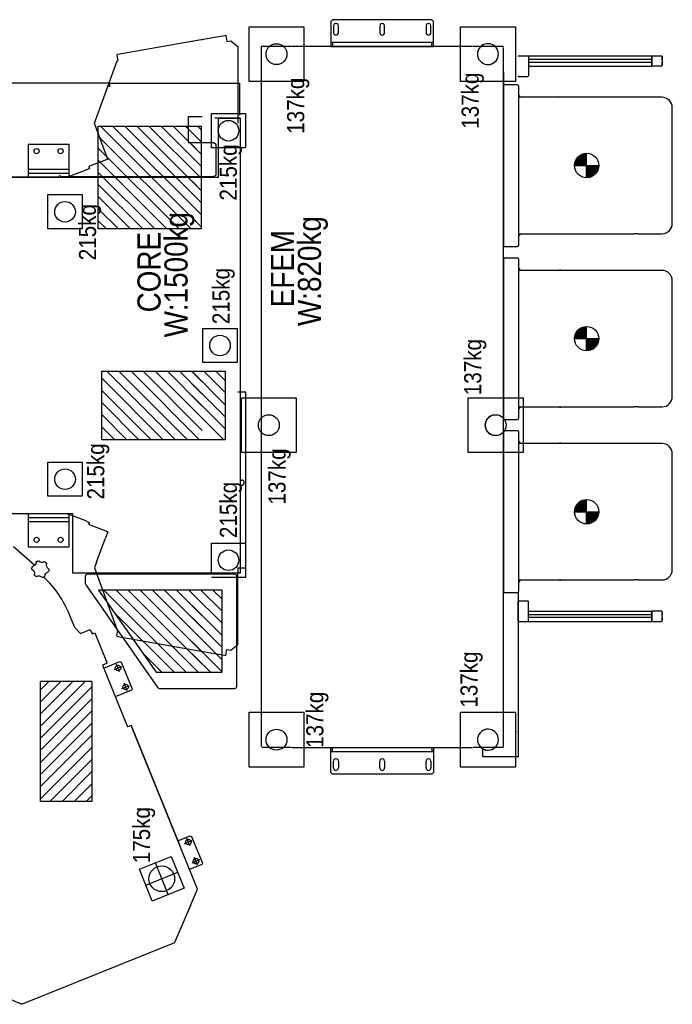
# Model space of a CAD drawing. Header units: millimetres. Extents: x -264 to 19080, y -61321 to -38884.
# Tile 8 of 9: x 2406 to 4311, y -43433 to -40561. Entities that reach past the tile are written whole.
import ezdxf

# ---------------------------------------------------------------- set-up
doc = ezdxf.new("R2010")
doc.units = ezdxf.units.MM
doc.header["$LTSCALE"] = 350
doc.header["$MEASUREMENT"] = 0
for name, color, linetype, lineweight in [('CANEL300A AM_0', 7, 'Continuous', 30), ('CANEL300A AM_6', 10, 'Continuous', 13), ('CANEL300A AM_8', 32, 'Continuous', 30)]:
    doc.layers.add(name, color=color, linetype=linetype, lineweight=lineweight)
doc.styles.add('AN_STANDARD', font='exthalf2.shx', dxfattribs={"width": 0.9, "bigfont": 'extfont.shx'})

# ---------------------------------------------------------------- blocks, each defined once
blk = doc.blocks.new('CANEL300A-FootPrint-ALLEGE')
at = {"layer": 'CANEL300A AM_8', "extrusion": (0, 0, -1)}
for points in [[(-36224.8, 1612.3), (-36189.2, 1612.3), (-36189.2, 1647.9, 0.414214)], [(-36729.8, 1612.3), (-36694.2, 1612.3), (-36694.2, 1647.9, 0.414214)], [(-37234.8, 1612.3), (-37199.2, 1612.3), (-37199.2, 1647.9, 0.414214)]]:
    blk.add_hatch(color=256, dxfattribs=at).paths.add_polyline_path(points)
at = {"layer": 'CANEL300A AM_8'}
for points in [[(36189.2, 1576.6), (36189.2, 1612.3), (36153.5, 1612.3, 0.414214)], [(36694.2, 1576.6), (36694.2, 1612.3), (36658.5, 1612.3, 0.414214)], [(37199.2, 1576.6), (37199.2, 1612.3), (37163.5, 1612.3, 0.414214)]]:
    blk.add_hatch(color=256, dxfattribs=at).paths.add_polyline_path(points)
at = {"layer": 'CANEL300A AM_0'}
for p, q in [((36184.2, 3613.8), (36184.2, 3112.3)), ((37164.2, 2733.8), (37164.2, 3613.8)), ((37166.2, 3613.8), (37166.2, 3154.2)), ((37439.2, 3006.3), (37439.2, 3613.8)), ((34798.5, 3368.3), (34753.3, 3262)), ((36184.2, 3342), (36184.2, 3129.6)), ((37164.2, 3214.3), (37164.2, 3339.3)), ((36087.9, 3284.8), (36033.1, 3222.6)), ((34754, 3260.3), (34752.1, 3259.6)), ((34752.1, 3259.6), (34754, 3260.3)), ((34931.9, 2814.5), (34752.1, 3259.6)), ((34753.3, 3262), (34754, 3260.3)), ((36087.2, 3242.3), (36087.2, 3122.3)), ((36181.2, 3242.3), (36087.2, 3242.3)), ((36160.2, 3242.3), (36160.2, 3122.3)), ((36172.2, 3242.3), (36172.2, 3122.3)), ((37261.2, 3242.3), (37164.2, 3242.3)), ((37176.2, 3122.3), (37176.2, 3242.3)), ((37188.2, 3242.3), (37188.2, 3122.3)), ((37261.2, 3242.3), (37261.2, 3122.3)), ((35344.2, 3056.3), (35344.2, 3206.3)), ((35344.2, 3206.3), (35694.2, 3206.3)), ((35694.2, 3056.3), (35694.2, 3206.3)), ((37164.2, 3129.6), (37164.2, 3214.3)), ((36234.2, 3184.3), (36334.2, 3184.3)), ((36234.2, 3084.3), (36234.2, 3184.3)), ((36334.2, 3184.3), (36334.2, 3084.3)), ((37014.2, 3184.3), (37114.2, 3184.3)), ((37014.2, 3084.3), (37014.2, 3184.3)), ((37114.2, 3184.3), (37114.2, 3084.3)), ((37166.2, 3154.2), (37168.2, 3152.2)), ((37166.2, 3145.3), (37171.2, 3150.3)), ((37166.2, 2733.8), (37166.2, 3145.3)), ((35833.7, 3089.2), (35851.2, 3106.1)), ((35851.2, 3106.1), (35888.7, 3121.3)), ((36184.2, 3112.3), (36010.7, 3112.3)), ((36010.7, 3112.3), (36010.7, 2733.8)), ((36087.2, 3122.3), (36184.2, 3122.3)), ((36161.6, 3070.3), (36181.8, 3125.7)), ((37164.2, 3122.3), (37261.2, 3122.3)), ((37186.7, 3070.3), (37166.5, 3125.7)), ((35833.7, 3089.2), (35845.3, 3060.6)), ((36334.2, 3084.3), (36234.2, 3084.3)), ((37114.2, 3084.3), (37014.2, 3084.3)), ((35694.2, 3056.3), (35344.2, 3056.3)), ((35836, 3047), (35749.3, 3012)), ((35845.3, 3060.6), (35832.5, 3055.4)), ((35832.5, 3055.4), (35836, 3047)), ((36025.7, 3048.1), (35844.1, 2982)), ((36041.9, 3042.2), (36025.7, 3048.1)), ((36131, 3009.8), (36150.5, 3063.3)), ((36153, 3064.5), (36157.5, 3062.9)), ((36161, 3070.4), (36157.5, 3062.9)), ((36161.6, 3070.3), (36161.2, 3070.5)), ((37186.7, 3070.3), (37187.1, 3070.5)), ((37187.3, 3070.4), (37190.8, 3062.9)), ((37195.3, 3064.5), (37190.8, 3062.9)), ((37217.3, 3009.8), (37197.8, 3063.3)), ((37306.4, 3042.2), (37322.6, 3048.1)), ((37322.6, 3048.1), (37504.2, 2982)), ((35741.8, 3025.2), (35561.2, 2952.2)), ((35960.7, 3036.3), (35720.7, 2868.2)), ((35732.7, 3021.5), (35751.8, 2974.3)), ((35746.7, 3013.1), (35741.8, 3025.2)), ((35960.7, 2733.8), (35960.7, 3036.3)), ((36041.9, 3042.2), (36109.7, 3017.5)), ((36131, 3009.8), (36109.7, 3017.5)), ((36399.2, 3027.3), (36599.2, 3027.3)), ((36399.2, 2733.8), (36399.2, 3027.3)), ((36599.2, 3027.3), (36599.2, 2733.8)), ((37014.2, 3037.3), (37314.2, 3037.3)), ((37014.2, 2737.3), (37014.2, 3037.3)), ((37014.2, 3037.3), (37314.2, 3037.3)), ((37014.2, 2737.3), (37014.2, 3037.3)), ((37217.3, 3009.8), (37238.6, 3017.5)), ((37238.6, 3017.5), (37306.4, 3042.2)), ((37314.2, 3037.3), (37314.2, 2737.3)), ((37314.2, 3037.3), (37314.2, 2737.3)), ((35668.4, 2940.5), (35649.2, 2987.8)), ((35728.9, 2990.9), (35737.9, 2968.6)), ((35749.3, 3012), (35746.7, 3013.1)), ((37439.2, 3004.3), (37429.2, 3004.3)), ((37429.7, 3006.3), (37439.2, 3006.3)), ((37439.2, 3004.3), (37439.2, 2733.8)), ((35666.6, 2952.8), (35688.9, 2961.8)), ((35750.1, 2970.4), (35672.3, 2938.9)), ((35673.3, 2968.4), (35682.3, 2946.2)), ((35722.3, 2975.3), (35744.5, 2984.3)), ((35751.8, 2974.3), (35750.1, 2970.4)), ((35825.5, 2980.3), (35783.7, 2742.9)), ((35826, 2983.2), (35825.5, 2980.3)), ((35826, 2983.2), (35843.8, 2980.1)), ((35844.1, 2982), (35843.8, 2980.1)), ((37504.2, 2982), (37504.5, 2980.1)), ((37522.3, 2983.2), (37504.5, 2980.1)), ((37522.8, 2980.3), (37522.3, 2983.2)), ((37564.6, 2742.9), (37522.8, 2980.3)), ((35088.3, 2748.3), (35565.7, 2941.1)), ((35565.7, 2941.1), (35216.9, 2800.2)), ((35565.7, 2941.1), (35561.2, 2952.2)), ((35672.3, 2938.9), (35668.4, 2940.5)), ((35099.7, 2898.5), (35137.2, 2805.7)), ((35072.1, 2833.4), (35164.8, 2870.8)), ((35720.7, 2868.2), (35720.7, 2733.8)), ((34933.8, 2815.3), (34931.9, 2814.5)), ((34934.5, 2813.6), (34933.8, 2815.3)), ((35040.8, 2768.4), (34934.5, 2813.6)), ((35229.1, 2805.1), (35243.7, 2769)), ((35040.8, 2768.4), (35088.3, 2748.3)), ((35160.3, 2735.3), (35145.6, 2771.4)), ((35242, 2765.1), (35164.2, 2733.6)), ((35165.2, 2763.1), (35174.2, 2740.9)), ((35214.2, 2770), (35236.4, 2779)), ((35220.8, 2785.6), (35229.8, 2763.4)), ((35243.7, 2769), (35242, 2765.1)), ((35720.7, 2763.8), (35720.7, 2676.3)), ((35960.7, 2676.3), (35960.7, 2763.8)), ((36010.7, 2763.8), (36010.7, 2622.3)), ((36399.2, 2667.3), (36399.2, 2763.8)), ((36599.2, 2763.8), (36599.2, 2667.3)), ((37014.2, 2737.3), (37014.2, 2763.8)), ((37014.2, 2737.3), (37014.2, 2763.8)), ((37164.2, 2687.3), (37164.2, 2763.8)), ((37166.2, 2699.8), (37166.2, 2763.8)), ((37341.2, 2774.8), (37266.2, 2774.8)), ((37266.2, 2774.8), (37266.2, 2733.8)), ((37266.2, 2763.8), (37266.2, 2699.8)), ((37314.2, 2763.8), (37314.2, 2737.3)), ((37314.2, 2763.8), (37314.2, 2737.3)), ((37341.2, 2733.8), (37341.2, 2774.8)), ((37439.2, 2763.8), (37439.2, 2624.8)), ((37564.6, 2742.9), (37561, 2763.8)), ((35158.5, 2747.5), (35180.8, 2756.5)), ((35164.2, 2733.6), (35160.3, 2735.3)), ((35783.7, 2742.9), (35775.5, 2696.8)), ((36624.2, 2732.3), (36724.2, 2732.3)), ((36624.2, 2632.3), (36624.2, 2732.3)), ((36724.2, 2732.3), (36724.2, 2632.3)), ((37314.2, 2737.3), (37014.2, 2737.3)), ((37314.2, 2737.3), (37014.2, 2737.3)), ((37314.2, 2737.3), (37014.2, 2737.3)), ((37314.2, 2737.3), (37014.2, 2737.3)), ((37577.8, 2668.1), (37564.6, 2742.9)), ((37566.3, 2733.8), (37564.6, 2742.9)), ((35997.7, 2607.3), (35997.7, 2707.3)), ((36010.7, 2707.3), (36097.7, 2707.3)), ((36097.7, 2707.3), (36097.7, 2622.3)), ((37250.7, 2687.3), (37250.7, 2707.3)), ((37250.7, 2707.3), (37350.7, 2707.3)), ((37350.7, 2707.3), (37350.7, 2607.3)), ((35720.7, 2676.3), (35960.7, 2676.3)), ((35775.5, 2696.8), (35770.5, 2668.1)), ((36010.7, 2697.3), (36010.7, 2622.3)), ((37337.7, 2687.3), (37164.2, 2687.3)), ((37171.2, 2694.8), (37166.2, 2699.8)), ((37261.2, 2694.8), (37171.2, 2694.8)), ((37250.7, 2622.3), (37250.7, 2687.3)), ((37266.2, 2699.8), (37261.2, 2694.8)), ((37337.7, 2622.3), (37337.7, 2697.3)), ((37337.7, 2687.3), (37337.7, 2622.3)), ((35770.5, 2668.1), (35770, 2665.1)), ((35770, 2665.1), (35787.7, 2662)), ((35787.7, 2662), (35785.6, 2650.1)), ((35785.6, 2650.1), (35802.1, 2630.4)), ((36599.2, 2667.3), (36399.2, 2667.3)), ((37562.7, 2650.1), (37546.2, 2630.4)), ((37578.4, 2665.1), (37560.6, 2662)), ((37560.6, 2662), (37562.7, 2650.1)), ((37578.4, 2665.1), (37577.8, 2668.1)), ((35802.1, 2630.4), (36012, 2630.4)), ((36010.7, 2622.3), (37337.7, 2622.3)), ((36010.7, 2622.3), (36085.7, 2622.3)), ((36025.6, 2630.4), (36012, 2630.4)), ((36025.6, 2630.4), (36025.6, 2606.5)), ((36097.7, 2622.3), (36097.7, 2607.3)), ((36266.7, 2622.3), (36266.7, 2618.1)), ((36268.7, 2613.8), (36267.1, 2616.6)), ((36279.6, 2613.8), (36281.3, 2616.6)), ((36281.7, 2622.3), (36281.7, 2618.1)), ((36361.7, 2619.8), (36521.7, 2619.8)), ((36361.7, 2459.8), (36361.7, 2619.8)), ((36521.7, 2619.8), (36521.7, 2459.8)), ((36537.6, 2606.5), (36537.6, 2630.4)), ((36537.6, 2622.3), (36810.8, 2622.3)), ((36724.2, 2632.3), (36624.2, 2632.3)), ((37250.7, 2607.3), (37250.7, 2622.3)), ((37262.7, 2622.3), (37337.7, 2622.3)), ((37546.2, 2630.4), (37322.8, 2630.4)), ((37439.2, 2624.8), (37346.2, 2624.8)), ((35444.2, 2597.3), (35604.2, 2597.3)), ((35444.2, 2437.3), (35444.2, 2597.3)), ((35604.2, 2597.3), (35604.2, 2437.3)), ((36097.7, 2607.3), (35997.7, 2607.3)), ((36025.6, 2606.5), (36537.6, 2606.5)), ((36277, 2612.3), (36271.3, 2612.3)), ((37350.7, 2607.3), (37250.7, 2607.3)), ((37444.2, 2597.3), (37604.2, 2597.3)), ((37444.2, 2437.3), (37444.2, 2597.3)), ((37604.2, 2597.3), (37604.2, 2437.3)), ((35501.7, 2474.3), (35501.7, 2560.2)), ((37543.7, 2562.3), (35504.7, 2562.3)), ((37546.7, 2474.3), (37546.7, 2560.2)), ((35501.7, 2472.3), (35501.7, 1945.3)), ((37546.7, 1945.3), (37546.7, 2472.3)), ((36521.7, 2459.8), (36361.7, 2459.8)), ((35604.2, 2437.3), (35444.2, 2437.3)), ((37604.2, 2437.3), (37444.2, 2437.3)), ((35428.7, 2358.8), (35423.7, 2353.8)), ((35428.7, 2358.8), (35501.7, 2358.8)), ((35489.7, 2358.8), (35489.7, 2058.8)), ((35501.7, 2358.8), (35501.7, 2058.8)), ((37546.7, 2358.8), (37546.7, 2058.8)), ((37619.7, 2358.8), (37546.7, 2358.8)), ((37558.7, 2358.8), (37558.7, 2058.8)), ((37619.7, 2358.8), (37624.7, 2353.8)), ((35423.7, 2063.8), (35423.7, 2353.8)), ((35441.7, 2350.8), (35461.7, 2350.8)), ((35461.7, 2336.8), (35441.7, 2336.8)), ((35489.7, 2353.8), (35501.7, 2353.8)), ((37558.7, 2353.8), (37546.7, 2353.8)), ((37606.7, 2350.8), (37586.7, 2350.8)), ((37586.7, 2336.8), (37606.7, 2336.8)), ((37624.7, 2063.8), (37624.7, 2353.8)), ((35441.7, 2215.8), (35461.7, 2215.8)), ((37606.7, 2215.8), (37586.7, 2215.8)), ((35461.7, 2201.8), (35441.7, 2201.8)), ((37586.7, 2201.8), (37606.7, 2201.8)), ((35441.7, 2080.8), (35461.7, 2080.8)), ((37606.7, 2080.8), (37586.7, 2080.8)), ((35428.7, 2058.8), (35423.7, 2063.8)), ((35501.7, 2058.8), (35428.7, 2058.8)), ((35461.7, 2066.8), (35441.7, 2066.8)), ((35501.7, 2063.8), (35489.7, 2063.8)), ((37546.7, 2063.8), (37558.7, 2063.8)), ((37546.7, 2058.8), (37619.7, 2058.8)), ((37586.7, 2066.8), (37606.7, 2066.8)), ((37619.7, 2058.8), (37624.7, 2063.8)), ((35444.2, 1980.3), (35604.2, 1980.3)), ((35444.2, 1820.3), (35444.2, 1980.3)), ((35604.2, 1980.3), (35604.2, 1820.3)), ((36361.7, 1957.8), (36521.7, 1957.8)), ((36361.7, 1797.8), (36361.7, 1957.8)), ((36521.7, 1957.8), (36521.7, 1797.8)), ((37444.2, 1980.3), (37604.2, 1980.3)), ((37444.2, 1820.3), (37444.2, 1980.3)), ((37604.2, 1980.3), (37604.2, 1820.3)), ((35501.7, 1883.8), (35501.7, 1943.2)), ((37546.7, 1883.8), (37546.7, 1943.2)), ((35474.2, 1813.3), (35474.2, 1913.8)), ((35475.2, 1914.8), (35500.7, 1914.8)), ((35501.7, 1857.3), (35501.7, 1913.8)), ((37546.7, 1857.3), (37546.7, 1913.8)), ((35474.2, 1812.3), (35474.2, 1887.3)), ((35474.2, 1883.8), (35474.2, 1887.3)), ((35504.7, 1855.3), (37543.7, 1855.3)), ((35954.2, 1855.3), (35953.2, 1855.3)), ((35953.2, 1855.3), (35953.2, 1843.3)), ((35953.2, 1855.3), (35953.2, 1812.3)), ((35953.2, 1843.3), (35953.2, 1814.8)), ((36424.2, 1855.3), (35954.2, 1855.3)), ((36425.2, 1855.3), (36424.2, 1855.3)), ((36425.2, 1843.3), (36425.2, 1855.3)), ((36425.2, 1814.8), (36425.2, 1855.3)), ((36458.2, 1855.3), (36458.2, 1843.3)), ((36459.2, 1855.3), (36458.2, 1855.3)), ((36458.2, 1855.3), (36458.2, 1843.3)), ((36458.2, 1843.3), (36458.2, 1814.8)), ((36458.2, 1843.3), (36458.2, 1814.8)), ((36929.2, 1855.3), (36459.2, 1855.3)), ((36929.2, 1814.8), (36929.2, 1855.3)), ((36963.2, 1855.3), (36963.2, 1843.3)), ((36963.2, 1843.3), (36963.2, 1814.8)), ((36963.2, 1843.3), (36963.2, 1814.8)), ((37434.2, 1855.3), (36964.2, 1855.3)), ((37434.2, 1855.3), (36964.2, 1855.3)), ((37473, 1855.3), (37406.2, 1855.3)), ((37434.2, 1814.8), (37434.2, 1855.3)), ((35604.2, 1820.3), (35444.2, 1820.3)), ((35549.2, 1812.3), (35474.2, 1812.3)), ((35953.2, 1812.3), (35547.7, 1812.3)), ((35869.2, 1810.3), (35869.2, 1784.3)), ((35871.2, 1812.3), (35927.2, 1812.3)), ((35929.2, 1810.3), (35929.2, 1784.3)), ((35958.2, 1809.8), (36420.2, 1809.8)), ((35985.2, 1809.3), (35985.2, 1809.8)), ((35990.2, 1809.8), (35990.2, 1472.3)), ((36388.2, 1472.3), (36388.2, 1809.8)), ((36393.2, 1809.8), (36393.2, 1809.3)), ((36463.2, 1809.8), (36925.2, 1809.8)), ((36490.2, 1809.3), (36490.2, 1809.8)), ((36495.2, 1809.8), (36495.2, 1472.3)), ((36893.2, 1472.3), (36893.2, 1809.8)), ((36898.2, 1809.3), (36898.2, 1809.8)), ((36968.2, 1809.8), (37430.2, 1809.8)), ((36995.2, 1809.3), (36995.2, 1809.8)), ((37000.2, 1809.8), (37000.2, 1472.3)), ((37398.2, 1472.3), (37398.2, 1809.8)), ((37403.2, 1809.3), (37403.2, 1809.8)), ((37604.2, 1820.3), (37444.2, 1820.3)), ((37459.2, 1810.3), (37459.2, 1784.3)), ((37519.2, 1810.3), (37519.2, 1784.3)), ((35869.2, 1782.3), (35869.2, 1422.3)), ((35869.2, 1782.3), (35899.2, 1782.3)), ((35871.2, 1782.3), (35927.2, 1782.3)), ((35880.2, 1422.3), (35880.2, 1782.3)), ((35888.2, 1422.3), (35888.2, 1782.3)), ((35899.2, 1782.3), (35899.2, 1422.3)), ((35990.2, 1807.3), (35987.2, 1807.3)), ((35989.2, 1691.8), (35989.2, 1807.3)), ((36521.7, 1797.8), (36361.7, 1797.8)), ((36391.2, 1807.3), (36388.2, 1807.3)), ((36389.2, 1807.3), (36389.2, 1691.8)), ((36495.2, 1807.3), (36492.2, 1807.3)), ((36494.2, 1691.8), (36494.2, 1807.3)), ((36893.2, 1807.3), (36896.2, 1807.3)), ((36894.2, 1807.3), (36894.2, 1691.8)), ((37000.2, 1807.3), (36997.2, 1807.3)), ((36999.2, 1691.8), (36999.2, 1807.3)), ((37398.2, 1807.3), (37401.2, 1807.3)), ((37399.2, 1807.3), (37399.2, 1691.8)), ((37517.2, 1782.3), (37461.2, 1782.3)), ((37489.2, 1782.3), (37489.2, 1422.3)), ((37519.2, 1782.3), (37489.2, 1782.3)), ((37500.2, 1422.3), (37500.2, 1782.3)), ((37508.2, 1422.3), (37508.2, 1782.3)), ((37519.2, 1782.3), (37519.2, 1422.3)), ((36189.2, 1647.9), (36189.2, 1576.6)), ((36694.2, 1647.9), (36694.2, 1576.6)), ((37199.2, 1647.9), (37199.2, 1576.6)), ((36153.5, 1612.3), (36224.8, 1612.3)), ((36658.5, 1612.3), (36729.8, 1612.3)), ((37163.5, 1612.3), (37234.8, 1612.3)), ((35990.2, 1462.3), (35990.2, 1472.3)), ((36388.2, 1462.3), (36388.2, 1472.3)), ((36495.2, 1462.3), (36495.2, 1472.3)), ((36893.2, 1462.3), (36893.2, 1472.3)), ((37000.2, 1462.3), (37000.2, 1472.3)), ((37398.2, 1462.3), (37398.2, 1472.3)), ((35990.2, 1462.3), (35990.2, 1392.3)), ((36388.2, 1392.3), (36388.2, 1462.3)), ((36495.2, 1462.3), (36495.2, 1392.3)), ((36893.2, 1392.3), (36893.2, 1462.3)), ((37000.2, 1462.3), (37000.2, 1392.3)), ((37398.2, 1392.3), (37398.2, 1462.3)), ((35869.2, 1422.3), (35899.2, 1422.3)), ((35869.2, 1420.3), (35869.2, 1394.3)), ((35897.2, 1422.3), (35871.2, 1422.3)), ((35899.2, 1394.3), (35899.2, 1420.3)), ((37519.2, 1422.3), (37489.2, 1422.3)), ((37489.2, 1394.3), (37489.2, 1420.3)), ((37491.2, 1422.3), (37517.2, 1422.3)), ((37519.2, 1420.3), (37519.2, 1394.3)), ((35871.2, 1392.3), (35897.2, 1392.3)), ((35880.3, 1392.3), (35871.7, 1392.3)), ((35896.7, 1392.3), (35888.1, 1392.3)), ((37517.2, 1392.3), (37491.2, 1392.3)), ((37491.7, 1392.3), (37500.3, 1392.3)), ((37508.1, 1392.3), (37516.7, 1392.3)), ((36020.2, 1362.3), (36119.2, 1362.3)), ((36119.2, 1362.3), (36259.2, 1362.3)), ((36259.2, 1362.3), (36358.2, 1362.3)), ((36525.2, 1362.3), (36624.2, 1362.3)), ((36624.2, 1362.3), (36764.2, 1362.3)), ((36764.2, 1362.3), (36863.2, 1362.3)), ((37030.2, 1362.3), (37129.2, 1362.3)), ((37129.2, 1362.3), (37269.2, 1362.3)), ((37269.2, 1362.3), (37368.2, 1362.3))]:
    blk.add_line(p, q, dxfattribs=at)
at = {"layer": 'CANEL300A AM_0', "extrusion": (0, 0, -1)}
for p, q in [((35979.7, 3074.3), (36001.3, 3074.3)), ((35675.4, 2862.6), (35976, 3073.1)), ((36007.7, 3067.9), (36007.7, 2640.7)), ((35672.7, 2640.7), (35672.7, 2857.4)), ((36001.3, 2634.3), (35679.1, 2634.3))]:
    blk.add_line(p, q, dxfattribs=at)
at = {"layer": 'CANEL300A AM_0'}
for centre, radius in [((36107.2, 3217.3), 7.5), ((37241.2, 3217.3), 7.5), ((36284.2, 3134.3), 30), ((37064.2, 3134.3), 30), ((36107.2, 3147.3), 7.5), ((37241.2, 3147.3), 7.5), ((35733.4, 2979.8), 8), ((35677.8, 2957.3), 8), ((35118.4, 2852.1), 37.5), ((35169.7, 2752), 8), ((35225.3, 2774.5), 8), ((36674.2, 2682.3), 30), ((36047.7, 2657.3), 30), ((37300.7, 2657.3), 30), ((36441.7, 2539.8), 30.5), ((35524.2, 2517.3), 30.5), ((37524.2, 2517.3), 30.5), ((36441.7, 1877.8), 30.5), ((36189.2, 1612.3), 35.6), ((36694.2, 1612.3), 35.6), ((37199.2, 1612.3), 35.6)]:
    blk.add_circle(centre, radius, dxfattribs=at)
at = {"layer": 'CANEL300A AM_0', "extrusion": (0, 0, -1)}
for centre, radius, start, end in [((-35986.9, 3211.1), 15, 155.6975, 220.3025), ((-36003.3, 3218.5), 3, 335.6975, 33.9272), ((-36021.5, 3206.2), 25, 33.9272, 42.0728), ((-36005.2, 3221), 3, 42.0728, 100.3025), ((-36008.4, 3238.7), 15, 215.6975, 280.3025), ((-36023.1, 3228.2), 3, 35.6975, 93.9272), ((-36021.5, 3206.2), 25, 93.9272, 102.0728), ((-36026.1, 3227.7), 3, 102.0728, 160.3025), ((-36043.1, 3233.8), 15, 275.6975, 340.3025), ((-36041.3, 3215.9), 3, 95.6975, 153.9272), ((-36000.6, 3199.4), 3, 342.0728, 40.3025), ((-36021.5, 3206.2), 25, 338, 342.0728), ((-36021.5, 3206.2), 25, 333.9272, 338), ((-36001.8, 3196.6), 3, 275.6975, 333.9272), ((-36000, 3178.6), 15, 95.6975, 160.3025), ((-36034.7, 3173.8), 15, 35.6975, 100.3025), ((-36037.9, 3191.5), 3, 222.0728, 280.3025), ((-36021.5, 3206.2), 25, 213.9272, 222.0728), ((-36056.2, 3201.3), 15, 335.6975, 40.3025), ((-36039.8, 3193.9), 3, 155.6975, 213.9272), ((-36021.5, 3206.2), 25, 153.9272, 162.0728), ((-36042.5, 3213), 3, 162.0728, 220.3025), ((-36016.9, 3184.7), 3, 282.0728, 340.3025), ((-36021.5, 3206.2), 25, 273.9272, 282.0728), ((-36020, 3184.3), 3, 215.6975, 273.9272), ((-35979.7, 3067.9), 6.4, 55, 90), ((-36001.3, 3067.9), 6.4, 90, 180), ((-35679.1, 2857.4), 6.4, 0, 55), ((-35679.1, 2640.7), 6.4, 270, 0), ((-36001.3, 2640.7), 6.4, 180, 270)]:
    blk.add_arc(centre, radius, start, end, dxfattribs=at)
at = {"layer": 'CANEL300A AM_0'}
for centre, radius, start, end in [((35771.1, 3412.4), 314, 292, 316.46), ((36192.2, 3121.9), 11.1, 136.5183, 160), ((37156.1, 3121.9), 11.1, 20, 43.4817), ((36152.4, 3062.6), 2, 70, 160), ((36161.2, 3070.3), 0.2, 70, 154.8978), ((37187.2, 3070.3), 0.2, 25.1022, 110), ((37195.9, 3062.6), 2, 20, 110), ((36269.7, 2618.1), 3, 180, 210), ((36278.7, 2618.1), 3, 330, 0), ((36271.3, 2615.3), 3, 210, 270), ((36277, 2615.3), 3, 270, 330), ((37544.7, 2560.2), 2, 0, 88.5), ((35441.7, 2343.8), 7, 90, 270), ((35461.7, 2343.8), 7, 270, 90), ((37586.7, 2343.8), 7, 90, 270), ((37606.7, 2343.8), 7, 270, 90), ((35441.7, 2208.8), 7, 90, 270), ((35461.7, 2208.8), 7, 270, 90), ((37586.7, 2208.8), 7, 90, 270), ((37606.7, 2208.8), 7, 270, 90), ((35441.7, 2073.8), 7, 90, 270), ((35461.7, 2073.8), 7, 270, 90), ((37586.7, 2073.8), 7, 90, 270), ((37606.7, 2073.8), 7, 270, 90), ((35524.2, 1900.3), 30.5, 327.2488, 212.7512), ((37524.2, 1900.3), 30.5, 327.2488, 212.7512), ((35475.2, 1913.8), 1, 90, 180), ((35524.2, 1900.3), 30.5, 153.7291, 26.2709), ((36441.7, 1877.8), 30.5, 11.3448, 168.6552), ((37524.2, 1900.3), 30.5, 153.7291, 26.2709), ((35503.7, 1857.3), 2, 180, 268.5), ((37544.7, 1857.3), 2, 271.5, 0), ((35475.2, 1813.3), 1, 180, 270), ((35546.7, 1813.3), 1, 270, 0), ((35871.2, 1810.3), 2, 90, 180), ((35927.2, 1810.3), 2, 0, 90), ((35958.2, 1814.8), 5, 180, 270), ((36420.2, 1814.8), 5, 270, 0), ((36463.2, 1814.8), 5, 180, 270), ((36924.2, 1814.8), 5, 270, 0), ((36968.2, 1814.8), 5, 180, 270), ((37429.2, 1814.8), 5, 270, 0), ((37461.2, 1810.3), 2, 90, 180), ((37517.2, 1810.3), 2, 360, 90), ((35871.2, 1784.3), 2, 180, 270), ((35927.2, 1784.3), 2, 270, 0), ((35987.2, 1809.3), 2, 180, 270), ((36391.2, 1809.3), 2, 270, 0), ((36492.2, 1809.3), 2, 180, 270), ((36896.2, 1809.3), 2, 270, 0), ((36997.2, 1809.3), 2, 180, 270), ((37401.2, 1809.3), 2, 270, 0), ((37461.2, 1784.3), 2, 180, 270), ((37517.2, 1784.3), 2, 270, 0), ((36020.2, 1691.8), 31, 180, 194.5926), ((36358.2, 1691.8), 31, 345.4074, 0), ((36525.2, 1691.8), 31, 180, 194.5926), ((36863.2, 1691.8), 31, 345.4074, 0), ((37368.2, 1691.8), 31, 345.4074, 0), ((36020.2, 1392.3), 30, 180, 270), ((36358.2, 1392.3), 30, 270, 0), ((36525.2, 1392.3), 30, 180, 270), ((36863.2, 1392.3), 30, 270, 0), ((37030.2, 1392.3), 30, 180, 270), ((37368.2, 1392.3), 30, 270, 0)]:
    blk.add_arc(centre, radius, start, end, dxfattribs=at)
for centre, major_axis, start_param, end_param in [((35871.2, 1420.3), (-1.42, 1.42), 5.49813, 7.068241), ((35897.2, 1420.3), (1.42, 1.42), 5.49813, 7.068241), ((35871.2, 1394.3), (1.42, 1.42), 2.356537, 3.926648), ((35897.2, 1394.3), (-1.42, 1.42), 2.356537, 3.926648)]:
    blk.add_ellipse(centre, major_axis=major_axis, ratio=0.999315, start_param=start_param, end_param=end_param, dxfattribs=at)
at = {"layer": 'CANEL300A AM_0', "extrusion": (0, 0, -1)}
for centre, major_axis, start_param, end_param in [((37491.2, 1420.3), (-1.42, 1.42), 5.49813, 7.068241), ((37517.2, 1420.3), (1.42, 1.42), 5.49813, 7.068241), ((37491.2, 1394.3), (1.42, 1.42), 2.356537, 3.926648), ((37517.2, 1394.3), (-1.42, 1.42), 2.356537, 3.926648)]:
    blk.add_ellipse(centre, major_axis=major_axis, ratio=0.999315, start_param=start_param, end_param=end_param, dxfattribs=at)
at = {"layer": 'CANEL300A AM_0'}
blk.add_3dface([(35053.3, 2879.7), (35146.1, 2917.2), (35183.5, 2824.5), (35090.8, 2787)], dxfattribs=at)
at = {"layer": 'CANEL300A AM_8'}
for p, q in [((35351.8, 3206.3), (35501.8, 3056.3)), ((35387.2, 3206.3), (35537.2, 3056.3)), ((35422.5, 3206.3), (35572.5, 3056.3)), ((35457.9, 3206.3), (35607.9, 3056.3)), ((35493.3, 3206.3), (35643.3, 3056.3)), ((35528.6, 3206.3), (35678.6, 3056.3)), ((35564, 3206.3), (35694.2, 3076.1)), ((35599.3, 3206.3), (35694.2, 3111.4)), ((35634.7, 3206.3), (35694.2, 3146.8)), ((35670, 3206.3), (35694.2, 3182.1)), ((35344.2, 3178.6), (35466.5, 3056.3)), ((35344.2, 3143.2), (35431.1, 3056.3)), ((35344.2, 3107.9), (35395.8, 3056.3)), ((35344.2, 3072.5), (35360.4, 3056.3)), ((35720.7, 2780.8), (35960.7, 3020.8)), ((36399.2, 2989.3), (36437.1, 3027.3)), ((36399.2, 2954), (36472.4, 3027.3)), ((36399.2, 2918.6), (36507.8, 3027.3)), ((36399.2, 2883.2), (36543.2, 3027.3)), ((36399.2, 2847.9), (36578.5, 3027.3)), ((37014.2, 3013.7), (37037.7, 3037.3)), ((37014.2, 2978.3), (37073.1, 3037.3)), ((37014.2, 2943), (37108.5, 3037.3)), ((37014.2, 2907.6), (37143.8, 3037.3)), ((37014.2, 2872.2), (37179.2, 3037.3)), ((37014.2, 2836.9), (37214.5, 3037.3)), ((37014.2, 2801.5), (37249.9, 3037.3)), ((37014.2, 2766.2), (37285.2, 3037.3)), ((37020.6, 2737.3), (37314.2, 3030.8)), ((35720.7, 2816.2), (35894.2, 2989.7)), ((36399.2, 2812.5), (36599.2, 3012.5)), ((37055.9, 2737.3), (37314.2, 2995.5)), ((35720.7, 2745.5), (35960.7, 2985.5)), ((36399.2, 2777.2), (36599.2, 2977.2)), ((37091.3, 2737.3), (37314.2, 2960.1)), ((35744.3, 2733.8), (35960.7, 2950.1)), ((36399.2, 2741.8), (36599.2, 2941.8)), ((35720.7, 2851.5), (35776.3, 2907.1)), ((35779.6, 2733.8), (35960.7, 2914.8)), ((36426.4, 2733.8), (36599.2, 2906.5)), ((37126.7, 2737.3), (37314.2, 2924.8)), ((35815, 2733.8), (35960.7, 2879.4)), ((37162, 2737.3), (37314.2, 2889.4)), ((35850.4, 2733.8), (35960.7, 2844)), ((36461.8, 2733.8), (36599.2, 2871.1)), ((37197.4, 2737.3), (37314.2, 2854)), ((36497.1, 2733.8), (36599.2, 2835.8)), ((37232.7, 2737.3), (37314.2, 2818.7)), ((35885.7, 2733.8), (35960.7, 2808.7)), ((36532.5, 2733.8), (36599.2, 2800.4)), ((35720.7, 2745.5), (35738.9, 2763.8)), ((35720.7, 2710.1), (35774.3, 2763.8)), ((35722.1, 2676.3), (35809.6, 2763.8)), ((35757.5, 2676.3), (35845, 2763.8)), ((35792.9, 2676.3), (35880.4, 2763.8)), ((35828.2, 2676.3), (35915.7, 2763.8)), ((35863.6, 2676.3), (35951.1, 2763.8)), ((35921.1, 2733.8), (35960.7, 2773.3)), ((36399.2, 2671.1), (36491.8, 2763.8)), ((36430.6, 2667.3), (36527.1, 2763.8)), ((36466, 2667.3), (36562.5, 2763.8)), ((36501.4, 2667.3), (36597.9, 2763.8)), ((36567.9, 2733.8), (36599.2, 2765.1)), ((37020.6, 2737.3), (37047.1, 2763.8)), ((37055.9, 2737.3), (37082.4, 2763.8)), ((37091.3, 2737.3), (37117.8, 2763.8)), ((37126.7, 2737.3), (37153.2, 2763.8)), ((37162, 2737.3), (37188.5, 2763.8)), ((37197.4, 2737.3), (37223.9, 2763.8)), ((37232.7, 2737.3), (37259.2, 2763.8)), ((37268.1, 2737.3), (37314.2, 2783.3)), ((37268.1, 2737.3), (37294.6, 2763.8)), ((35898.9, 2676.3), (35960.7, 2738)), ((36536.7, 2667.3), (36599.2, 2729.7)), ((37303.4, 2737.3), (37314.2, 2748)), ((37303.4, 2737.3), (37314.2, 2748)), ((35934.3, 2676.3), (35960.7, 2702.6)), ((36572.1, 2667.3), (36599.2, 2694.3))]:
    blk.add_line(p, q, dxfattribs=at)
at = {"layer": 'CANEL300A AM_6', "style": 'AN_STANDARD', "width": 0.9}
for s, height, p in [('215kg', 50, (36224.8, 3019.8)), ('215kg', 50, (36922.8, 3043.8)), ('175kg', 50, (35163.6, 2886.2)), ('CORE', 67.5, (36770.8, 2855.6)), ('W:1500kg', 67.5, (36697.9, 2776.8)), ('215kg', 50, (36736.4, 2654.2)), ('215kg', 50, (36112.4, 2632.7)), ('215kg', 50, (37097, 2633.1)), ('137kg', 50, (36210, 2490.9)), ('EFEM', 67.5, (36785.6, 2466.2)), ('137kg', 50, (37291.7, 2436.3)), ('W:820kg', 67.5, (36730.9, 2387.4)), ('137kg', 50, (35500.2, 2380.5)), ('137kg', 50, (35617.6, 1930.6)), ('137kg', 50, (36529.2, 1919.7)), ('137kg', 50, (37306.3, 1927.1))]:
    blk.add_text(s, height=height, dxfattribs=at).set_placement(p)

msp = doc.modelspace()

# ---------------------------------------------------------------- block references
at = {"linetype": 'Continuous', "lineweight": 0, "rotation": 89.99999999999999}
msp.add_blockref('CANEL300A-FootPrint-ALLEGE', (5673.2, -78185.5, 31.6), dxfattribs=at)

doc.saveas('drawing.dxf')
